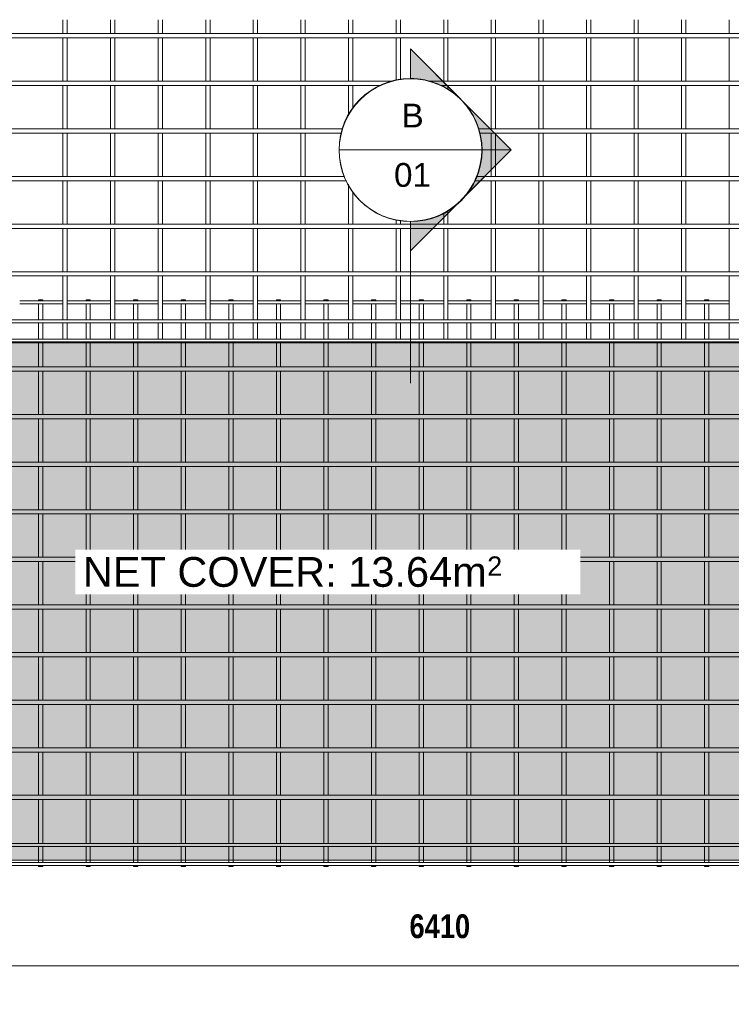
# Model space of a CAD drawing. Header units: millimetres. Extents: x -1162 to 8812, y -788 to 3349.
# Tile 2 of 4: x 898 to 3889, y -788 to 3349. Entities that reach past the tile are written whole.
import ezdxf

# ---------------------------------------------------------------- set-up
doc = ezdxf.new("R2010")
doc.units = ezdxf.units.MM
for name, color, linetype, lineweight in [('A-ANNO-DIMS', 211, 'Continuous', 9), ('A-ANNO-DIMS-50', 211, 'Continuous', 9), ('A-DETL-GENF', 92, 'Continuous', 18), ('A-DETL-THIN', 151, 'Continuous', 18), ('A-GENM', 13, 'Continuous', 18), ('G-ANNO-SYMB', 111, 'Continuous', 9), ('G-ANNO-TEXT', 231, 'Continuous', 9)]:
    doc.layers.add(name, color=color, linetype=linetype, lineweight=lineweight)
doc.styles.add('Arial', font='arial.ttf', dxfattribs={"height": 100})
doc.styles.add('Arial_1', font='arial.ttf', dxfattribs={"height": 125})
doc.styles.add('Arial_2', font='arial.ttf', dxfattribs={"height": 81.236361})
doc.styles.add('TechnicBold', font='techb___.ttf', dxfattribs={"height": 100})
doc.dimstyles.new('Technic_-_DiagonalSlash', dxfattribs={"dimscale": 304.8, "dimtxt": 134.269535, "dimasz": 0.410105, "dimexe": 0.393701, "dimexo": 0.82021, "dimgap": 0.287073, "dimtad": 1, "dimdec": 0, "dimzin": 0, "dimdsep": 46, "dimtxsty": 'TechnicBold', "dimblk1": 'OBLIQUE', "dimblk2": 'OBLIQUE', "dimsah": 1, "dimcen": 0.09, "dimdle": 0.393701, "dimazin": 0, "dimtfac": 1, "dimtdec": 4, "dimtix": 1, "dimtmove": 0, "dimatfit": 3, "dimfxl": 1, "dimtvp": 1, "dimtfill": 1, "dimtolj": 1, "dimtzin": 0, "dimarcsym": 2})

# ---------------------------------------------------------------- blocks, each defined once
blk = doc.blocks.new('United Steel SE92 Double Mesh - United Steel SE92 Double Mesh-293096-Level 1')
at = {"layer": 'A-GENM'}
for p, q in [((-3454, 0), (-3454, -3.9)), ((-3436, 0), (-3454, 0)), ((-3436, -3.9), (-3436, 0)), ((-3254, 0), (-3254, -4)), ((-3236, 0), (-3254, 0)), ((-3236, -4), (-3236, 0)), ((-3054, 0), (-3054, -4)), ((-3036, 0), (-3054, 0)), ((-3036, -4), (-3036, 0)), ((-2854, 0), (-2854, -4)), ((-2836, 0), (-2854, 0)), ((-2836, -4), (-2836, 0)), ((-2654, 0), (-2654, -4)), ((-2636, 0), (-2654, 0)), ((-2636, -4), (-2636, 0)), ((-2454, 0), (-2454, -4)), ((-2436, 0), (-2454, 0)), ((-2436, -4), (-2436, 0)), ((-2254, 0), (-2254, -4)), ((-2236, 0), (-2254, 0)), ((-2236, -4), (-2236, 0)), ((-2054, 0), (-2054, -4.1)), ((-2036, 0), (-2054, 0)), ((-2036, -4.1), (-2036, 0)), ((-1854, 0), (-1854, -4.1)), ((-1836, 0), (-1854, 0)), ((-1836, -4.1), (-1836, 0)), ((-1654, 0), (-1654, -4.1)), ((-1636, 0), (-1654, 0)), ((-1636, -4.1), (-1636, 0)), ((-1454, 0), (-1454, -4.1)), ((-1436, 0), (-1454, 0)), ((-1436, -4.1), (-1436, 0)), ((-1254, 0), (-1254, -3.9)), ((-1236, 0), (-1254, 0)), ((-1236, -3.9), (-1236, 0)), ((-1054, 0), (-1054, -3.9)), ((-1036, 0), (-1054, 0)), ((-1036, -3.9), (-1036, 0)), ((-854, 0), (-854, -3.9)), ((-836, 0), (-854, 0)), ((-836, -3.9), (-836, 0)), ((-654, 0), (-654, -3.9)), ((-636, 0), (-654, 0)), ((-636, -3.9), (-636, 0)), ((-3350.8, -3.9), (-3532.8, -3.9)), ((-3532.8, -16.1), (-3350.8, -16.1)), ((-3454, -16.1), (-3454, -83.9)), ((-3436, -83.9), (-3436, -16.1)), ((-3150.8, -3.9), (-3332.8, -3.9)), ((-3332.8, -16.1), (-3150.8, -16.1)), ((-3254, -16), (-3254, -84)), ((-3236, -84), (-3236, -16)), ((-2950.8, -3.9), (-3132.8, -3.9)), ((-3132.8, -16.1), (-2950.8, -16.1)), ((-3054, -16), (-3054, -84)), ((-3036, -84), (-3036, -16)), ((-2750.8, -3.9), (-2932.8, -3.9)), ((-2932.8, -16.1), (-2750.8, -16.1)), ((-2854, -16), (-2854, -84)), ((-2836, -84), (-2836, -16)), ((-2550.8, -3.9), (-2732.8, -3.9)), ((-2732.8, -16.1), (-2550.8, -16.1)), ((-2654, -16), (-2654, -84)), ((-2636, -84), (-2636, -16)), ((-2350.8, -3.9), (-2532.8, -3.9)), ((-2532.8, -16.1), (-2350.8, -16.1)), ((-2454, -16), (-2454, -84)), ((-2436, -84), (-2436, -16)), ((-2150.8, -3.9), (-2332.8, -3.9)), ((-2332.8, -16.1), (-2150.8, -16.1)), ((-2254, -16), (-2254, -84)), ((-2236, -84), (-2236, -16)), ((-1950.8, -3.9), (-2132.8, -3.9)), ((-2132.8, -16.1), (-1950.8, -16.1)), ((-2054, -15.9), (-2054, -84.1)), ((-2036, -84.1), (-2036, -15.9)), ((-1750.8, -3.9), (-1932.8, -3.9)), ((-1932.8, -16.1), (-1750.8, -16.1)), ((-1854, -15.9), (-1854, -84.1)), ((-1836, -84.1), (-1836, -15.9)), ((-1550.8, -3.9), (-1732.8, -3.9)), ((-1732.8, -16.1), (-1550.8, -16.1)), ((-1654, -15.9), (-1654, -84.1)), ((-1636, -84.1), (-1636, -15.9)), ((-1350.8, -3.9), (-1532.8, -3.9)), ((-1532.8, -16.1), (-1350.8, -16.1)), ((-1454, -15.9), (-1454, -84.1)), ((-1436, -84.1), (-1436, -15.9)), ((-1150.8, -3.9), (-1332.8, -3.9)), ((-1332.8, -16.1), (-1150.8, -16.1)), ((-1254, -16.1), (-1254, -83.9)), ((-1236, -83.9), (-1236, -16.1)), ((-950.8, -3.9), (-1132.8, -3.9)), ((-1132.8, -16.1), (-950.8, -16.1)), ((-1054, -16.1), (-1054, -83.9)), ((-1036, -83.9), (-1036, -16.1)), ((-750.8, -3.9), (-932.8, -3.9)), ((-932.8, -16.1), (-750.8, -16.1)), ((-854, -16.1), (-854, -83.9)), ((-836, -83.9), (-836, -16.1)), ((-550.8, -3.9), (-732.8, -3.9)), ((-732.8, -16.1), (-550.8, -16.1)), ((-654, -16.1), (-654, -83.9)), ((-636, -83.9), (-636, -16.1)), ((-3350.8, -83.9), (-3532.8, -83.9)), ((-3454, -96.1), (-3454, -164)), ((-3436, -164), (-3436, -96.1)), ((-3150.8, -83.9), (-3332.8, -83.9)), ((-3254, -96.1), (-3254, -164)), ((-3236, -164), (-3236, -96.1)), ((-2950.8, -83.9), (-3132.8, -83.9)), ((-3054, -96.1), (-3054, -164)), ((-3036, -164), (-3036, -96.1)), ((-2750.8, -83.9), (-2932.8, -83.9)), ((-2854, -96.1), (-2854, -164.1)), ((-2836, -164.1), (-2836, -96.1)), ((-2550.8, -83.9), (-2732.8, -83.9)), ((-2654, -96.1), (-2654, -164.1)), ((-2636, -164.1), (-2636, -96.1)), ((-2350.8, -83.9), (-2532.8, -83.9)), ((-2454, -96.1), (-2454, -164.1)), ((-2436, -164.1), (-2436, -96.1)), ((-2150.8, -83.9), (-2332.8, -83.9)), ((-2254, -96.1), (-2254, -164.1)), ((-2236, -164.1), (-2236, -96.1)), ((-1950.8, -83.9), (-2132.8, -83.9)), ((-2054, -96.1), (-2054, -164.1)), ((-2036, -164.1), (-2036, -96.1)), ((-1750.8, -83.9), (-1932.8, -83.9)), ((-1854, -96), (-1854, -164.2)), ((-1836, -164.2), (-1836, -96)), ((-1550.8, -83.9), (-1732.8, -83.9)), ((-1654, -96), (-1654, -164.2)), ((-1636, -164.2), (-1636, -96)), ((-1350.8, -83.9), (-1532.8, -83.9)), ((-1454, -96), (-1454, -164.2)), ((-1436, -164.2), (-1436, -96)), ((-1150.8, -83.9), (-1332.8, -83.9)), ((-1254, -96.2), (-1254, -164)), ((-1236, -164), (-1236, -96.2)), ((-950.8, -83.9), (-1132.8, -83.9)), ((-1054, -96.2), (-1054, -164)), ((-1036, -164), (-1036, -96.2)), ((-750.8, -83.9), (-932.8, -83.9)), ((-854, -96.2), (-854, -164)), ((-836, -164), (-836, -96.2)), ((-550.8, -83.9), (-732.8, -83.9)), ((-654, -96.2), (-654, -164)), ((-636, -164), (-636, -96.2)), ((-3454, -176.1), (-3454, -180.1)), ((-3454, -180.1), (-3454, -281.1)), ((-3436, -180.1), (-3436, -176.1)), ((-3436, -281.1), (-3436, -180.1)), ((-3254, -176.1), (-3254, -180.1)), ((-3254, -180.1), (-3254, -281.1)), ((-3236, -180.1), (-3236, -176.1)), ((-3236, -281.1), (-3236, -180.1)), ((-3054, -176.1), (-3054, -180.1)), ((-3054, -180.1), (-3054, -281.1)), ((-3036, -180.1), (-3036, -176.1)), ((-3036, -281.1), (-3036, -180.1)), ((-2854, -176.1), (-2854, -180.1)), ((-2854, -180.1), (-2854, -281.1)), ((-2836, -180.1), (-2836, -176.1)), ((-2836, -281.1), (-2836, -180.1)), ((-2654, -176.1), (-2654, -180.1)), ((-2654, -180.1), (-2654, -281.1)), ((-2636, -180.1), (-2636, -176.1)), ((-2636, -281.1), (-2636, -180.1)), ((-2454, -176.1), (-2454, -180.1)), ((-2454, -180.1), (-2454, -281)), ((-2436, -180.1), (-2436, -176.1)), ((-2436, -281), (-2436, -180.1)), ((-2254, -176.1), (-2254, -180.1)), ((-2254, -180.1), (-2254, -281)), ((-2236, -180.1), (-2236, -176.1)), ((-2236, -281), (-2236, -180.1)), ((-2054, -176.1), (-2054, -180.1)), ((-2054, -180.1), (-2054, -281)), ((-2036, -180.1), (-2036, -176.1)), ((-2036, -281), (-2036, -180.1)), ((-1854, -176), (-1854, -180.1)), ((-1854, -180.1), (-1854, -281)), ((-1836, -180.1), (-1836, -176)), ((-1836, -281), (-1836, -180.1)), ((-1654, -176), (-1654, -180.1)), ((-1654, -180.1), (-1654, -281)), ((-1636, -180.1), (-1636, -176)), ((-1636, -281), (-1636, -180.1)), ((-1454, -176), (-1454, -180.1)), ((-1454, -180.1), (-1454, -281)), ((-1436, -180.1), (-1436, -176)), ((-1436, -281), (-1436, -180.1)), ((-1254, -176.2), (-1254, -180.1)), ((-1254, -180.1), (-1254, -281)), ((-1236, -180.1), (-1236, -176.2)), ((-1236, -281), (-1236, -180.1)), ((-1054, -176.2), (-1054, -180.1)), ((-1054, -180.1), (-1054, -281)), ((-1036, -180.1), (-1036, -176.2)), ((-1036, -281), (-1036, -180.1)), ((-854, -176.2), (-854, -180.1)), ((-854, -180.1), (-854, -281)), ((-836, -180.1), (-836, -176.2)), ((-836, -281), (-836, -180.1)), ((-654, -176.2), (-654, -180.1)), ((-654, -180.1), (-654, -281)), ((-636, -180.1), (-636, -176.2)), ((-636, -281), (-636, -180.1)), ((1250, -281), (-4915.6, -281)), ((-4915.6, -299), (1250, -299)), ((-3454, -298.9), (-3454, -481.1)), ((-3436, -481.1), (-3436, -298.9)), ((-3254, -298.9), (-3254, -481.1)), ((-3236, -481.1), (-3236, -298.9)), ((-3054, -298.9), (-3054, -481.1)), ((-3036, -481.1), (-3036, -298.9)), ((-2854, -298.9), (-2854, -481.1)), ((-2836, -481.1), (-2836, -298.9)), ((-2654, -298.9), (-2654, -481.1)), ((-2636, -481.1), (-2636, -298.9)), ((-2454, -299), (-2454, -481)), ((-2436, -481), (-2436, -299)), ((-2254, -299), (-2254, -481)), ((-2236, -481), (-2236, -299)), ((-2054, -299), (-2054, -481)), ((-2036, -481), (-2036, -299)), ((-1854, -299), (-1854, -481)), ((-1836, -481), (-1836, -299)), ((-1654, -299), (-1654, -481)), ((-1636, -481), (-1636, -299)), ((-1454, -299), (-1454, -481)), ((-1436, -481), (-1436, -299)), ((-1254, -299), (-1254, -481)), ((-1236, -481), (-1236, -299)), ((-1054, -299), (-1054, -481)), ((-1036, -481), (-1036, -299)), ((-854, -299), (-854, -481)), ((-836, -481), (-836, -299)), ((-654, -299), (-654, -481)), ((-636, -481), (-636, -299)), ((1250, -481), (-4915.6, -481)), ((-4915.6, -499), (1250, -499)), ((-3454, -498.9), (-3454, -681.1)), ((-3436, -681.1), (-3436, -498.9)), ((-3254, -498.9), (-3254, -681.1)), ((-3236, -681.1), (-3236, -498.9)), ((-3054, -498.9), (-3054, -681.1)), ((-3036, -681.1), (-3036, -498.9)), ((-2854, -498.9), (-2854, -681.1)), ((-2836, -681.1), (-2836, -498.9)), ((-2654, -498.9), (-2654, -681.1)), ((-2636, -681.1), (-2636, -498.9)), ((-2454, -499), (-2454, -681)), ((-2436, -681), (-2436, -499)), ((-2254, -499), (-2254, -681)), ((-2236, -681), (-2236, -499)), ((-2054, -499), (-2054, -681)), ((-2036, -681), (-2036, -499)), ((-1854, -499), (-1854, -681)), ((-1836, -681), (-1836, -499)), ((-1654, -499), (-1654, -681)), ((-1636, -681), (-1636, -499)), ((-1454, -499), (-1454, -681)), ((-1436, -681), (-1436, -499)), ((-1254, -499), (-1254, -681)), ((-1236, -681), (-1236, -499)), ((-1054, -499), (-1054, -681)), ((-1036, -681), (-1036, -499)), ((-854, -499), (-854, -681)), ((-836, -681), (-836, -499)), ((-654, -499), (-654, -681)), ((-636, -681), (-636, -499)), ((1250, -681), (-4915.6, -681)), ((-4915.6, -699), (1250, -699)), ((-3454, -698.9), (-3454, -881.1)), ((-3436, -881.1), (-3436, -698.9)), ((-3254, -698.9), (-3254, -881.1)), ((-3236, -881.1), (-3236, -698.9)), ((-3054, -698.9), (-3054, -881.1)), ((-3036, -881.1), (-3036, -698.9)), ((-2854, -698.9), (-2854, -881.1)), ((-2836, -881.1), (-2836, -698.9)), ((-2654, -698.9), (-2654, -881.1)), ((-2636, -881.1), (-2636, -698.9)), ((-2454, -699), (-2454, -881)), ((-2436, -881), (-2436, -699)), ((-2254, -699), (-2254, -881)), ((-2236, -881), (-2236, -699)), ((-2054, -699), (-2054, -881)), ((-2036, -881), (-2036, -699)), ((-1854, -699), (-1854, -881)), ((-1836, -881), (-1836, -699)), ((-1654, -699), (-1654, -881)), ((-1636, -881), (-1636, -699)), ((-1454, -699), (-1454, -881)), ((-1436, -881), (-1436, -699)), ((-1254, -699), (-1254, -881)), ((-1236, -881), (-1236, -699)), ((-1054, -699), (-1054, -881)), ((-1036, -881), (-1036, -699)), ((-854, -699), (-854, -881)), ((-836, -881), (-836, -699)), ((-654, -699), (-654, -881)), ((-636, -881), (-636, -699)), ((1250, -881), (-4915.6, -881)), ((-4915.6, -899), (1250, -899)), ((-3454, -898.9), (-3454, -1081.1)), ((-3436, -1081.1), (-3436, -898.9)), ((-3254, -898.9), (-3254, -1081.1)), ((-3236, -1081.1), (-3236, -898.9)), ((-3054, -898.9), (-3054, -1081.1)), ((-3036, -1081.1), (-3036, -898.9)), ((-2854, -898.9), (-2854, -1081.1)), ((-2836, -1081.1), (-2836, -898.9)), ((-2654, -898.9), (-2654, -1081.1)), ((-2636, -1081.1), (-2636, -898.9)), ((-2454, -899), (-2454, -1081)), ((-2436, -1081), (-2436, -899)), ((-2254, -899), (-2254, -1081)), ((-2236, -1081), (-2236, -899)), ((-2054, -899), (-2054, -1081)), ((-2036, -1081), (-2036, -899)), ((-1854, -899), (-1854, -1081)), ((-1836, -1081), (-1836, -899)), ((-1654, -899), (-1654, -1081)), ((-1636, -1081), (-1636, -899)), ((-1454, -899), (-1454, -1081)), ((-1436, -1081), (-1436, -899)), ((-1254, -899), (-1254, -1081)), ((-1236, -1081), (-1236, -899)), ((-1054, -899), (-1054, -1081)), ((-1036, -1081), (-1036, -899)), ((-854, -899), (-854, -1081)), ((-836, -1081), (-836, -899)), ((-654, -899), (-654, -1081)), ((-636, -1081), (-636, -899)), ((1250, -1081), (-4915.6, -1081)), ((-4915.6, -1099), (1250, -1099)), ((-3454, -1098.9), (-3454, -1281.1)), ((-3436, -1281.1), (-3436, -1098.9)), ((-3254, -1098.9), (-3254, -1281.1)), ((-3236, -1281.1), (-3236, -1098.9)), ((-3054, -1098.9), (-3054, -1281.1)), ((-3036, -1281.1), (-3036, -1098.9)), ((-2854, -1098.9), (-2854, -1281.1)), ((-2836, -1281.1), (-2836, -1098.9)), ((-2654, -1098.9), (-2654, -1281.1)), ((-2636, -1281.1), (-2636, -1098.9)), ((-2454, -1099), (-2454, -1281)), ((-2436, -1281), (-2436, -1099)), ((-2254, -1099), (-2254, -1281)), ((-2236, -1281), (-2236, -1099)), ((-2054, -1099), (-2054, -1281)), ((-2036, -1281), (-2036, -1099)), ((-1854, -1099), (-1854, -1281)), ((-1836, -1281), (-1836, -1099)), ((-1654, -1099), (-1654, -1281)), ((-1636, -1281), (-1636, -1099)), ((-1454, -1099), (-1454, -1281)), ((-1436, -1281), (-1436, -1099)), ((-1254, -1099), (-1254, -1281)), ((-1236, -1281), (-1236, -1099)), ((-1054, -1099), (-1054, -1281)), ((-1036, -1281), (-1036, -1099)), ((-854, -1099), (-854, -1281)), ((-836, -1281), (-836, -1099)), ((-654, -1099), (-654, -1281)), ((-636, -1281), (-636, -1099)), ((1250, -1281), (-4915.6, -1281)), ((-4915.6, -1299), (1250, -1299)), ((-3454, -1298.9), (-3454, -1481.1)), ((-3436, -1481.1), (-3436, -1298.9)), ((-3254, -1298.9), (-3254, -1481.1)), ((-3236, -1481.1), (-3236, -1298.9)), ((-3054, -1298.9), (-3054, -1481.1)), ((-3036, -1481.1), (-3036, -1298.9)), ((-2854, -1298.9), (-2854, -1481.1)), ((-2836, -1481.1), (-2836, -1298.9)), ((-2654, -1298.9), (-2654, -1481.1)), ((-2636, -1481.1), (-2636, -1298.9)), ((-2454, -1299), (-2454, -1481)), ((-2436, -1481), (-2436, -1299)), ((-2254, -1299), (-2254, -1481)), ((-2236, -1481), (-2236, -1299)), ((-2054, -1299), (-2054, -1481)), ((-2036, -1481), (-2036, -1299)), ((-1854, -1299), (-1854, -1481)), ((-1836, -1481), (-1836, -1299)), ((-1654, -1299), (-1654, -1481)), ((-1636, -1481), (-1636, -1299)), ((-1454, -1299), (-1454, -1481)), ((-1436, -1481), (-1436, -1299)), ((-1254, -1299), (-1254, -1481)), ((-1236, -1481), (-1236, -1299)), ((-1054, -1299), (-1054, -1481)), ((-1036, -1481), (-1036, -1299)), ((-854, -1299), (-854, -1481)), ((-836, -1481), (-836, -1299)), ((-654, -1299), (-654, -1481)), ((-636, -1481), (-636, -1299)), ((1250, -1481), (-4915.6, -1481)), ((-4915.6, -1499), (1250, -1499)), ((-3454, -1498.9), (-3454, -1681.1)), ((-3436, -1681.1), (-3436, -1498.9)), ((-3254, -1498.9), (-3254, -1681.1)), ((-3236, -1681.1), (-3236, -1498.9)), ((-3054, -1498.9), (-3054, -1681.1)), ((-3036, -1681.1), (-3036, -1498.9)), ((-2854, -1498.9), (-2854, -1681.1)), ((-2836, -1681.1), (-2836, -1498.9)), ((-2654, -1498.9), (-2654, -1681.1)), ((-2636, -1681.1), (-2636, -1498.9)), ((-2454, -1499), (-2454, -1681)), ((-2436, -1681), (-2436, -1499)), ((-2254, -1499), (-2254, -1681)), ((-2236, -1681), (-2236, -1499)), ((-2054, -1499), (-2054, -1681)), ((-2036, -1681), (-2036, -1499)), ((-1854, -1499), (-1854, -1681)), ((-1836, -1681), (-1836, -1499)), ((-1654, -1499), (-1654, -1681)), ((-1636, -1681), (-1636, -1499)), ((-1454, -1499), (-1454, -1681)), ((-1436, -1681), (-1436, -1499)), ((-1254, -1499), (-1254, -1681)), ((-1236, -1681), (-1236, -1499)), ((-1054, -1499), (-1054, -1681)), ((-1036, -1681), (-1036, -1499)), ((-854, -1499), (-854, -1681)), ((-836, -1681), (-836, -1499)), ((-654, -1499), (-654, -1681)), ((-636, -1681), (-636, -1499)), ((1250, -1681), (-4915.6, -1681)), ((-4915.6, -1699), (1250, -1699)), ((-3454, -1698.9), (-3454, -1881.1)), ((-3436, -1881.1), (-3436, -1698.9)), ((-3254, -1698.9), (-3254, -1881.1)), ((-3236, -1881.1), (-3236, -1698.9)), ((-3054, -1698.9), (-3054, -1881.1)), ((-3036, -1881.1), (-3036, -1698.9)), ((-2854, -1698.9), (-2854, -1881.1)), ((-2836, -1881.1), (-2836, -1698.9)), ((-2654, -1698.9), (-2654, -1881.1)), ((-2636, -1881.1), (-2636, -1698.9)), ((-2454, -1699), (-2454, -1881)), ((-2436, -1881), (-2436, -1699)), ((-2254, -1699), (-2254, -1881)), ((-2236, -1881), (-2236, -1699)), ((-2054, -1699), (-2054, -1881)), ((-2036, -1881), (-2036, -1699)), ((-1854, -1699), (-1854, -1881)), ((-1836, -1881), (-1836, -1699)), ((-1654, -1699), (-1654, -1881)), ((-1636, -1881), (-1636, -1699)), ((-1454, -1699), (-1454, -1881)), ((-1436, -1881), (-1436, -1699)), ((-1254, -1699), (-1254, -1881)), ((-1236, -1881), (-1236, -1699)), ((-1054, -1699), (-1054, -1881)), ((-1036, -1881), (-1036, -1699)), ((-854, -1699), (-854, -1881)), ((-836, -1881), (-836, -1699)), ((-654, -1699), (-654, -1881)), ((-636, -1881), (-636, -1699)), ((1250, -1881), (-4915.6, -1881)), ((-4915.6, -1899), (1250, -1899)), ((-3454, -1898.9), (-3454, -2081.1)), ((-3436, -2081.1), (-3436, -1898.9)), ((-3254, -1898.9), (-3254, -2081.1)), ((-3236, -2081.1), (-3236, -1898.9)), ((-3054, -1898.9), (-3054, -2081.1)), ((-3036, -2081.1), (-3036, -1898.9)), ((-2854, -1898.9), (-2854, -2081.1)), ((-2836, -2081.1), (-2836, -1898.9)), ((-2654, -1898.9), (-2654, -2081.1)), ((-2636, -2081.1), (-2636, -1898.9)), ((-2454, -1899), (-2454, -2081)), ((-2436, -2081), (-2436, -1899)), ((-2254, -1899), (-2254, -2081)), ((-2236, -2081), (-2236, -1899)), ((-2054, -1899), (-2054, -2081)), ((-2036, -2081), (-2036, -1899)), ((-1854, -1899), (-1854, -2081)), ((-1836, -2081), (-1836, -1899)), ((-1654, -1899), (-1654, -2081)), ((-1636, -2081), (-1636, -1899)), ((-1454, -1899), (-1454, -2081)), ((-1436, -2081), (-1436, -1899)), ((-1254, -1899), (-1254, -2081)), ((-1236, -2081), (-1236, -1899)), ((-1054, -1899), (-1054, -2081)), ((-1036, -2081), (-1036, -1899)), ((-854, -1899), (-854, -2081)), ((-836, -2081), (-836, -1899)), ((-654, -1899), (-654, -2081)), ((-636, -2081), (-636, -1899)), ((1250, -2081), (-4915.6, -2081)), ((-4915.6, -2099), (1250, -2099)), ((-3454, -2098.9), (-3454, -2283.9)), ((-3436, -2283.9), (-3436, -2098.9)), ((-3254, -2098.9), (-3254, -2284)), ((-3236, -2284), (-3236, -2098.9)), ((-3054, -2098.9), (-3054, -2284)), ((-3036, -2284), (-3036, -2098.9)), ((-2854, -2098.9), (-2854, -2284)), ((-2836, -2284), (-2836, -2098.9)), ((-2654, -2098.9), (-2654, -2284)), ((-2636, -2284), (-2636, -2098.9)), ((-2454, -2099), (-2454, -2284)), ((-2436, -2284), (-2436, -2099)), ((-2254, -2099), (-2254, -2284)), ((-2236, -2284), (-2236, -2099)), ((-2054, -2099), (-2054, -2284.1)), ((-2036, -2284.1), (-2036, -2099)), ((-1854, -2099), (-1854, -2284.1)), ((-1836, -2284.1), (-1836, -2099)), ((-1654, -2099), (-1654, -2284.1)), ((-1636, -2284.1), (-1636, -2099)), ((-1454, -2099), (-1454, -2284.1)), ((-1436, -2284.1), (-1436, -2099)), ((-1254, -2099), (-1254, -2283.9)), ((-1236, -2283.9), (-1236, -2099)), ((-1054, -2099), (-1054, -2283.9)), ((-1036, -2283.9), (-1036, -2099)), ((-854, -2099), (-854, -2283.9)), ((-836, -2283.9), (-836, -2099)), ((-654, -2099), (-654, -2283.9)), ((-636, -2283.9), (-636, -2099)), ((1250, -2283.9), (-4915.6, -2283.9)), ((-4915.6, -2296.1), (1250, -2296.1)), ((-3454, -2296.1), (-3454, -2353.7)), ((-3436, -2353.7), (-3436, -2296.1)), ((-3254, -2296), (-3254, -2353.7)), ((-3236, -2353.7), (-3236, -2296)), ((-3054, -2296), (-3054, -2353.7)), ((-3036, -2353.7), (-3036, -2296)), ((-2854, -2296), (-2854, -2353.7)), ((-2836, -2353.7), (-2836, -2296)), ((-2654, -2296), (-2654, -2353.7)), ((-2636, -2353.7), (-2636, -2296)), ((-2454, -2296), (-2454, -2353.7)), ((-2436, -2353.7), (-2436, -2296)), ((-2254, -2296), (-2254, -2353.7)), ((-2236, -2353.7), (-2236, -2296)), ((-2054, -2295.9), (-2054, -2353.7)), ((-2036, -2353.7), (-2036, -2295.9)), ((-1854, -2295.9), (-1854, -2353.7)), ((-1836, -2353.7), (-1836, -2295.9)), ((-1654, -2295.9), (-1654, -2353.7)), ((-1636, -2353.7), (-1636, -2295.9)), ((-1454, -2295.9), (-1454, -2353.7)), ((-1436, -2353.7), (-1436, -2295.9)), ((-1254, -2296.1), (-1254, -2353.7)), ((-1236, -2353.7), (-1236, -2296.1)), ((-1054, -2296.1), (-1054, -2353.7)), ((-1036, -2353.7), (-1036, -2296.1)), ((-854, -2296.1), (-854, -2353.7)), ((-836, -2353.7), (-836, -2296.1)), ((-654, -2296.1), (-654, -2353.7)), ((-636, -2353.7), (-636, -2296.1)), ((-3454, -2353.7), (-3454, -2363.9)), ((-3436, -2363.9), (-3436, -2353.7)), ((-3254, -2353.7), (-3254, -2364)), ((-3236, -2364), (-3236, -2353.7)), ((-3054, -2353.7), (-3054, -2364)), ((-3036, -2364), (-3036, -2353.7)), ((-2854, -2353.7), (-2854, -2364)), ((-2836, -2364), (-2836, -2353.7)), ((-2654, -2353.7), (-2654, -2364)), ((-2636, -2364), (-2636, -2353.7)), ((-2454, -2353.7), (-2454, -2364)), ((-2436, -2364), (-2436, -2353.7)), ((-2254, -2353.7), (-2254, -2364)), ((-2236, -2364), (-2236, -2353.7)), ((-2054, -2353.7), (-2054, -2364.1)), ((-2036, -2364.1), (-2036, -2353.7)), ((-1854, -2353.7), (-1854, -2364.1)), ((-1836, -2364.1), (-1836, -2353.7)), ((-1654, -2353.7), (-1654, -2364.1)), ((-1636, -2364.1), (-1636, -2353.7)), ((-1454, -2353.7), (-1454, -2364.1)), ((-1436, -2364.1), (-1436, -2353.7)), ((-1254, -2353.7), (-1254, -2363.9)), ((-1236, -2363.9), (-1236, -2353.7)), ((-1054, -2353.7), (-1054, -2363.9)), ((-1036, -2363.9), (-1036, -2353.7)), ((-854, -2353.7), (-854, -2363.9)), ((-836, -2363.9), (-836, -2353.7)), ((-654, -2353.7), (-654, -2363.9)), ((-636, -2363.9), (-636, -2353.7)), ((1460, -2363.9), (-4950, -2363.9)), ((-4950, -2376.1), (1460, -2376.1)), ((-3454, -2376.1), (-3454, -2380)), ((-3454, -2380), (-3436, -2380)), ((-3436, -2380), (-3436, -2376.1)), ((-3254, -2376), (-3254, -2380)), ((-3254, -2380), (-3236, -2380)), ((-3236, -2380), (-3236, -2376)), ((-3054, -2376), (-3054, -2380)), ((-3054, -2380), (-3036, -2380)), ((-3036, -2380), (-3036, -2376)), ((-2854, -2376), (-2854, -2380)), ((-2854, -2380), (-2836, -2380)), ((-2836, -2380), (-2836, -2376)), ((-2654, -2376), (-2654, -2380)), ((-2654, -2380), (-2636, -2380)), ((-2636, -2380), (-2636, -2376)), ((-2454, -2376), (-2454, -2380)), ((-2454, -2380), (-2436, -2380)), ((-2436, -2380), (-2436, -2376)), ((-2254, -2376), (-2254, -2380)), ((-2254, -2380), (-2236, -2380)), ((-2236, -2380), (-2236, -2376)), ((-2054, -2375.9), (-2054, -2380)), ((-2054, -2380), (-2036, -2380)), ((-2036, -2380), (-2036, -2375.9)), ((-1854, -2375.9), (-1854, -2380)), ((-1854, -2380), (-1836, -2380)), ((-1836, -2380), (-1836, -2375.9)), ((-1654, -2375.9), (-1654, -2380)), ((-1654, -2380), (-1636, -2380)), ((-1636, -2380), (-1636, -2375.9)), ((-1454, -2375.9), (-1454, -2380)), ((-1454, -2380), (-1436, -2380)), ((-1436, -2380), (-1436, -2375.9)), ((-1254, -2376.1), (-1254, -2380)), ((-1254, -2380), (-1236, -2380)), ((-1236, -2380), (-1236, -2376.1)), ((-1054, -2376.1), (-1054, -2380)), ((-1054, -2380), (-1036, -2380)), ((-1036, -2380), (-1036, -2376.1)), ((-854, -2376.1), (-854, -2380)), ((-854, -2380), (-836, -2380)), ((-836, -2380), (-836, -2376.1)), ((-654, -2376.1), (-654, -2380)), ((-654, -2380), (-636, -2380)), ((-636, -2380), (-636, -2376.1))]:
    blk.add_line(p, q, dxfattribs=at)
blk = doc.blocks.new('United Steel SE92 Double Mesh - United Steel SE92 Double Mesh-V1-Level 1')
at = {"layer": 'A-GENM'}
for p, q in [((-3454, -1022.4), (-3454, -1081.1)), ((-3436, -1081.1), (-3436, -1022.4)), ((-3254, -1022.4), (-3254, -1081.1)), ((-3236, -1081.1), (-3236, -1022.4)), ((-3054, -1022.4), (-3054, -1081.1)), ((-3036, -1081.1), (-3036, -1022.4)), ((-2854, -1022.4), (-2854, -1081.1)), ((-2836, -1081.1), (-2836, -1022.4)), ((-2654, -1022.4), (-2654, -1081.1)), ((-2636, -1081.1), (-2636, -1022.4)), ((-2454, -1022.4), (-2454, -1081)), ((-2436, -1081), (-2436, -1022.4)), ((-2254, -1022.4), (-2254, -1081)), ((-2236, -1081), (-2236, -1022.4)), ((-2054, -1022.4), (-2054, -1081)), ((-2036, -1081), (-2036, -1022.4)), ((-1854, -1022.4), (-1854, -1081)), ((-1836, -1081), (-1836, -1022.4)), ((-1654, -1022.4), (-1654, -1081)), ((-1636, -1081), (-1636, -1022.4)), ((-1454, -1022.4), (-1454, -1081)), ((-1436, -1081), (-1436, -1022.4)), ((-1254, -1022.4), (-1254, -1081)), ((-1236, -1081), (-1236, -1022.4)), ((-1054, -1022.4), (-1054, -1081)), ((-1036, -1081), (-1036, -1022.4)), ((-854, -1022.4), (-854, -1081)), ((-836, -1081), (-836, -1022.4)), ((-654, -1022.4), (-654, -1081)), ((1460, -1081), (-4950, -1081)), ((-4950, -1099), (1460, -1099)), ((-3454, -1098.9), (-3454, -1281.1)), ((-3436, -1281.1), (-3436, -1098.9)), ((-3254, -1098.9), (-3254, -1281.1)), ((-3236, -1281.1), (-3236, -1098.9)), ((-3054, -1098.9), (-3054, -1281.1)), ((-3036, -1281.1), (-3036, -1098.9)), ((-2854, -1098.9), (-2854, -1281.1)), ((-2836, -1281.1), (-2836, -1098.9)), ((-2654, -1098.9), (-2654, -1281.1)), ((-2636, -1281.1), (-2636, -1098.9)), ((-2454, -1099), (-2454, -1281)), ((-2436, -1281), (-2436, -1099)), ((-2254, -1099), (-2254, -1281)), ((-2236, -1281), (-2236, -1099)), ((-2054, -1099), (-2054, -1277.4)), ((-2036, -1275), (-2036, -1099)), ((-1854, -1099), (-1854, -1281)), ((-1836, -1281), (-1836, -1099)), ((-1654, -1099), (-1654, -1281)), ((-1636, -1281), (-1636, -1099)), ((-1454, -1099), (-1454, -1281)), ((-1436, -1281), (-1436, -1099)), ((-1254, -1099), (-1254, -1281)), ((-1236, -1281), (-1236, -1099)), ((-1054, -1099), (-1054, -1281)), ((-1036, -1281), (-1036, -1099)), ((-854, -1099), (-854, -1281)), ((-836, -1281), (-836, -1099)), ((-654, -1099), (-654, -1281)), ((-2065.9, -1281), (-4950, -1281)), ((1460, -1281), (-1919.5, -1281)), ((-4950, -1299), (-2117.6, -1299)), ((-3454, -1298.9), (-3454, -1481.1)), ((-3436, -1481.1), (-3436, -1298.9)), ((-3254, -1298.9), (-3254, -1481.1)), ((-3236, -1481.1), (-3236, -1298.9)), ((-3054, -1298.9), (-3054, -1481.1)), ((-3036, -1481.1), (-3036, -1298.9)), ((-2854, -1298.9), (-2854, -1481.1)), ((-2836, -1481.1), (-2836, -1298.9)), ((-2654, -1298.9), (-2654, -1481.1)), ((-2636, -1481.1), (-2636, -1298.9)), ((-2454, -1299), (-2454, -1481)), ((-2436, -1481), (-2436, -1299)), ((-2254, -1299), (-2254, -1426.3)), ((-2236, -1396.6), (-2236, -1299)), ((-1867.8, -1299), (1460, -1299)), ((-1854, -1299), (-1854, -1306.4)), ((-1836, -1316), (-1836, -1299)), ((-1654, -1299), (-1654, -1481)), ((-1636, -1481), (-1636, -1299)), ((-1454, -1299), (-1454, -1481)), ((-1436, -1481), (-1436, -1299)), ((-1254, -1299), (-1254, -1481)), ((-1236, -1481), (-1236, -1299)), ((-1054, -1299), (-1054, -1481)), ((-1036, -1481), (-1036, -1299)), ((-854, -1299), (-854, -1481)), ((-836, -1481), (-836, -1299)), ((-654, -1299), (-654, -1481)), ((-2277.4, -1481), (-4950, -1481)), ((1460, -1481), (-1707.9, -1481)), ((-4950, -1499), (-2282.9, -1499)), ((-3454, -1498.9), (-3454, -1681.1)), ((-3436, -1681.1), (-3436, -1498.9)), ((-3254, -1498.9), (-3254, -1681.1)), ((-3236, -1681.1), (-3236, -1498.9)), ((-3054, -1498.9), (-3054, -1681.1)), ((-3036, -1681.1), (-3036, -1498.9)), ((-2854, -1498.9), (-2854, -1681.1)), ((-2836, -1681.1), (-2836, -1498.9)), ((-2654, -1498.9), (-2654, -1681.1)), ((-2636, -1681.1), (-2636, -1498.9)), ((-2454, -1499), (-2454, -1681)), ((-2436, -1681), (-2436, -1499)), ((-1702.5, -1499), (1460, -1499)), ((-1654, -1499), (-1654, -1681)), ((-1636, -1681), (-1636, -1499)), ((-1454, -1499), (-1454, -1681)), ((-1436, -1681), (-1436, -1499)), ((-1254, -1499), (-1254, -1681)), ((-1236, -1681), (-1236, -1499)), ((-1054, -1499), (-1054, -1681)), ((-1036, -1681), (-1036, -1499)), ((-854, -1499), (-854, -1681)), ((-836, -1681), (-836, -1499)), ((-654, -1499), (-654, -1681)), ((-2271.2, -1681), (-4950, -1681)), ((1460, -1681), (-1714.1, -1681)), ((-4950, -1699), (-2262.7, -1699)), ((-3454, -1698.9), (-3454, -1881.1)), ((-3436, -1881.1), (-3436, -1698.9)), ((-3254, -1698.9), (-3254, -1881.1)), ((-3236, -1881.1), (-3236, -1698.9)), ((-3054, -1698.9), (-3054, -1881.1)), ((-3036, -1881.1), (-3036, -1698.9)), ((-2854, -1698.9), (-2854, -1881.1)), ((-2836, -1881.1), (-2836, -1698.9)), ((-2654, -1698.9), (-2654, -1881.1)), ((-2636, -1881.1), (-2636, -1698.9)), ((-2454, -1699), (-2454, -1881)), ((-2436, -1881), (-2436, -1699)), ((-2254, -1715.2), (-2254, -1881)), ((-1722.7, -1699), (1460, -1699)), ((-1654, -1699), (-1654, -1881)), ((-1636, -1881), (-1636, -1699)), ((-1454, -1699), (-1454, -1881)), ((-1436, -1881), (-1436, -1699)), ((-1254, -1699), (-1254, -1881)), ((-1236, -1881), (-1236, -1699)), ((-1054, -1699), (-1054, -1881)), ((-1036, -1881), (-1036, -1699)), ((-854, -1699), (-854, -1881)), ((-836, -1881), (-836, -1699)), ((-654, -1699), (-654, -1881)), ((-2236, -1881), (-2236, -1744.9)), ((-1854, -1835.2), (-1854, -1881)), ((-1836, -1881), (-1836, -1825.6)), ((1460, -1881), (-4950, -1881)), ((-4950, -1899), (1460, -1899)), ((-3454, -1898.9), (-3454, -2081.1)), ((-3436, -2081.1), (-3436, -1898.9)), ((-3254, -1898.9), (-3254, -2081.1)), ((-3236, -2081.1), (-3236, -1898.9)), ((-3054, -1898.9), (-3054, -2081.1)), ((-3036, -2081.1), (-3036, -1898.9)), ((-2854, -1898.9), (-2854, -2081.1)), ((-2836, -2081.1), (-2836, -1898.9)), ((-2654, -1898.9), (-2654, -2081.1)), ((-2636, -2081.1), (-2636, -1898.9)), ((-2454, -1899), (-2454, -2081)), ((-2436, -2081), (-2436, -1899)), ((-2254, -1899), (-2254, -2081)), ((-2236, -2081), (-2236, -1899)), ((-2054, -1864.2), (-2054, -1881)), ((-2054, -1899), (-2054, -2081)), ((-2036, -1881), (-2036, -1866.5)), ((-2036, -2081), (-2036, -1899)), ((-1854, -1899), (-1854, -2081)), ((-1836, -2081), (-1836, -1899)), ((-1654, -1899), (-1654, -2081)), ((-1636, -2081), (-1636, -1899)), ((-1454, -1899), (-1454, -2081)), ((-1436, -2081), (-1436, -1899)), ((-1254, -1899), (-1254, -2081)), ((-1236, -2081), (-1236, -1899)), ((-1054, -1899), (-1054, -2081)), ((-1036, -2081), (-1036, -1899)), ((-854, -1899), (-854, -2081)), ((-836, -2081), (-836, -1899)), ((-654, -1899), (-654, -2081)), ((1460, -2081), (-4950, -2081)), ((-4950, -2099), (1460, -2099)), ((-3454, -2098.9), (-3454, -2283.9)), ((-3436, -2283.9), (-3436, -2098.9)), ((-3254, -2098.9), (-3254, -2284)), ((-3236, -2284), (-3236, -2098.9)), ((-3054, -2098.9), (-3054, -2284)), ((-3036, -2284), (-3036, -2098.9)), ((-2854, -2098.9), (-2854, -2284)), ((-2836, -2284), (-2836, -2098.9)), ((-2654, -2098.9), (-2654, -2284)), ((-2636, -2284), (-2636, -2098.9)), ((-2454, -2099), (-2454, -2284)), ((-2436, -2284), (-2436, -2099)), ((-2254, -2099), (-2254, -2284)), ((-2236, -2284), (-2236, -2099)), ((-2054, -2099), (-2054, -2284.1)), ((-2036, -2284.1), (-2036, -2099)), ((-1854, -2099), (-1854, -2284.1)), ((-1836, -2284.1), (-1836, -2099)), ((-1654, -2099), (-1654, -2284.1)), ((-1636, -2284.1), (-1636, -2099)), ((-1454, -2099), (-1454, -2284.1)), ((-1436, -2284.1), (-1436, -2099)), ((-1254, -2099), (-1254, -2283.9)), ((-1236, -2283.9), (-1236, -2099)), ((-1054, -2099), (-1054, -2283.9)), ((-1036, -2283.9), (-1036, -2099)), ((-854, -2099), (-854, -2283.9)), ((-836, -2283.9), (-836, -2099)), ((-654, -2099), (-654, -2283.9)), ((1460, -2283.9), (-4950, -2283.9)), ((-4950, -2296.1), (1460, -2296.1)), ((-3454, -2296.1), (-3454, -2363.9)), ((-3436, -2363.9), (-3436, -2296.1)), ((-3254, -2296), (-3254, -2364)), ((-3236, -2364), (-3236, -2296)), ((-3054, -2296), (-3054, -2364)), ((-3036, -2364), (-3036, -2296)), ((-2854, -2296), (-2854, -2364)), ((-2836, -2364), (-2836, -2296)), ((-2654, -2296), (-2654, -2364)), ((-2636, -2364), (-2636, -2296)), ((-2454, -2296), (-2454, -2364)), ((-2436, -2364), (-2436, -2296)), ((-2254, -2296), (-2254, -2364)), ((-2236, -2364), (-2236, -2296)), ((-2054, -2295.9), (-2054, -2364.1)), ((-2036, -2364.1), (-2036, -2295.9)), ((-1854, -2295.9), (-1854, -2364.1)), ((-1836, -2364.1), (-1836, -2295.9)), ((-1654, -2295.9), (-1654, -2364.1)), ((-1636, -2364.1), (-1636, -2295.9)), ((-1454, -2295.9), (-1454, -2364.1)), ((-1436, -2364.1), (-1436, -2295.9)), ((-1254, -2296.1), (-1254, -2363.9)), ((-1236, -2363.9), (-1236, -2296.1)), ((-1054, -2296.1), (-1054, -2363.9)), ((-1036, -2363.9), (-1036, -2296.1)), ((-854, -2296.1), (-854, -2363.9)), ((-836, -2363.9), (-836, -2296.1)), ((-654, -2296.1), (-654, -2363.9)), ((1460, -2363.9), (-4950, -2363.9)), ((-4950, -2376.1), (1460, -2376.1)), ((-3454, -2376.1), (-3454, -2380)), ((-3454, -2380), (-3436, -2380)), ((-3436, -2380), (-3436, -2376.1)), ((-3254, -2376), (-3254, -2380)), ((-3254, -2380), (-3236, -2380)), ((-3236, -2380), (-3236, -2376)), ((-3054, -2376), (-3054, -2380)), ((-3054, -2380), (-3036, -2380)), ((-3036, -2380), (-3036, -2376)), ((-2854, -2376), (-2854, -2380)), ((-2854, -2380), (-2836, -2380)), ((-2836, -2380), (-2836, -2376)), ((-2654, -2376), (-2654, -2380)), ((-2654, -2380), (-2636, -2380)), ((-2636, -2380), (-2636, -2376)), ((-2454, -2376), (-2454, -2380)), ((-2454, -2380), (-2436, -2380)), ((-2436, -2380), (-2436, -2376)), ((-2254, -2376), (-2254, -2380)), ((-2254, -2380), (-2236, -2380)), ((-2236, -2380), (-2236, -2376)), ((-2054, -2375.9), (-2054, -2380)), ((-2054, -2380), (-2036, -2380)), ((-2036, -2380), (-2036, -2375.9)), ((-1854, -2375.9), (-1854, -2380)), ((-1854, -2380), (-1836, -2380)), ((-1836, -2380), (-1836, -2375.9)), ((-1654, -2375.9), (-1654, -2380)), ((-1654, -2380), (-1636, -2380)), ((-1636, -2380), (-1636, -2375.9)), ((-1454, -2375.9), (-1454, -2380)), ((-1454, -2380), (-1436, -2380)), ((-1436, -2380), (-1436, -2375.9)), ((-1254, -2376.1), (-1254, -2380)), ((-1254, -2380), (-1236, -2380)), ((-1236, -2380), (-1236, -2376.1)), ((-1054, -2376.1), (-1054, -2380)), ((-1054, -2380), (-1036, -2380)), ((-1036, -2380), (-1036, -2376.1)), ((-854, -2376.1), (-854, -2380)), ((-854, -2380), (-836, -2380)), ((-836, -2380), (-836, -2376.1)), ((-654, -2376.1), (-654, -2380)), ((-654, -2380), (-636, -2380))]:
    blk.add_line(p, q, dxfattribs=at)
blk = doc.blocks.new('Section - M_Section Head - Filled-1049-Level 1')
at = {"layer": 'G-ANNO-SYMB'}
h = blk.add_hatch(color=256, dxfattribs=at)
edge = h.paths.add_edge_path()
edge.add_line((-6, 8.485), (-6, 6))
edge.add_arc((-6, 0), 6, 90, 135)
edge.add_line((-10.243, 4.243), (-6, 8.485))
h = blk.add_hatch(color=256, dxfattribs=at)
edge = h.paths.add_edge_path()
edge.add_line((-6, 8.485), (-1.757, 4.243))
edge.add_arc((-6, 0), 6, 45, 90)
edge.add_line((-6, 6), (-6, 8.485))
h = blk.add_hatch(color=256, dxfattribs=at)
edge = h.paths.add_edge_path()
edge.add_line((-14.485, 0), (-10.243, 4.243))
edge.add_arc((-6, 0), 6, 135, 180)
edge.add_line((-12, 0), (-14.485, 0))
h = blk.add_hatch(color=256, dxfattribs=at)
edge = h.paths.add_edge_path()
edge.add_line((2.485, 0), (0, 0))
edge.add_arc((-6, 0), 6, 360, 405)
edge.add_line((-1.757, 4.243), (2.485, 0))
for p, q in [((-6, 8.485), (-14.485, 0)), ((-6, 8.485), (-10.243, 4.243)), ((-6, 8.485), (2.485, 0)), ((-6, 6), (-6, 8.485)), ((-6, 8.485), (-6, 6)), ((-1.757, 4.243), (-6, 8.485)), ((-10.243, 4.243), (-14.485, 0)), ((2.485, 0), (-1.757, 4.243)), ((-14.485, 0), (-12, 0)), ((0, 0), (2.485, 0)), ((-12, 0), (-14.485, 0)), ((0, 0), (2.485, 0))]:
    blk.add_line(p, q, dxfattribs=at)
for start, end in [(360, 180), (90, 135), (45, 90), (135, 180), (360, 45), (180, 360)]:
    blk.add_arc((-6, 0), 6, start, end, dxfattribs=at)
blk = doc.blocks.new('DIMBLOCK1-Level 1')
at = {"layer": 'A-ANNO-DIMS-50'}
for p, q in [((-518.8, -626.1), (-518.8, -485.6)), ((5891.2, -626.1), (5891.2, -506.1)), ((-638.8, -626.1), (6011.2, -626.1)), ((-518.8, -626.1), (-518.8, -746.1)), ((5891.2, -626.1), (5891.2, -787.7))]:
    blk.add_line(p, q, dxfattribs=at)
at = {"layer": 'A-ANNO-DIMS-50', "lineweight": 50}
for p, q in [((-518.8, -626.1), (-456.3, -563.6)), ((5891.2, -626.1), (5953.7, -563.6)), ((-518.8, -626.1), (-581.3, -688.6)), ((5891.2, -626.1), (5828.7, -688.6))]:
    blk.add_line(p, q, dxfattribs=at)
at = {"layer": 'A-ANNO-DIMS-50', "color": 0, "insert": (2536.7, -409.8), "char_height": 100, "width": 358.691, "attachment_point": 1, "line_spacing_factor": 0.959068, "style": 'TechnicBold', "bg_fill": 3, "box_fill_scale": 1.25, "bg_fill_color": 9, "bg_fill_true_color": 13158600, "bg_fill_transparency": 0}
blk.add_mtext('6410', dxfattribs=at)
blk = doc.blocks.new('_Oblique')
at = {"color": 0, "linetype": 'ByBlock', "lineweight": -2}
blk.add_line((-0.5, -0.5), (0.5, 0.5), dxfattribs=at)

msp = doc.modelspace()

# ---------------------------------------------------------------- hatches: boundary and pattern name
at = {"layer": 'A-DETL-GENF', "transparency": 33554534}
msp.add_hatch(color=155, dxfattribs=at).paths.add_polyline_path([(2953.6, -182.4), (5681.2, -182.4), (5681.2, 1991.2), (-484.4, 1991.2), (-484.4, -182.4), (2879.1, -182.4)])

# ---------------------------------------------------------------- linework, layer by layer
at = {"layer": 'A-DETL-THIN'}
for p, q in [((5681.2, 1991.2), (-484.4, 1991.2)), ((-484.4, -182.4), (5681.2, -182.4))]:
    msp.add_line(p, q, dxfattribs=at)
for start, end in [(360, 180), (180, 360)]:
    msp.add_arc((2541.7, 2800.5), 300, start, end, dxfattribs=at)
at = {"layer": 'G-ANNO-SYMB'}
for p, q in [((2240.5, 2801.7), (2840.5, 2801.7)), ((2540.5, 2501.7), (2540.5, 1822.4))]:
    msp.add_line(p, q, dxfattribs=at)

# ---------------------------------------------------------------- block references
at = {"layer": 'A-GENM'}
for name, p in [('United Steel SE92 Double Mesh - United Steel SE92 Double Mesh-V1-Level 1', (4534.4, 4371.2)), ('United Steel SE92 Double Mesh - United Steel SE92 Double Mesh-293096-Level 1', (4431.2, 2171.3))]:
    msp.add_blockref(name, p, dxfattribs=at)
at = {"layer": 'G-ANNO-SYMB', "xscale": 49.99999999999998, "yscale": 49.99999999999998, "zscale": 49.99999999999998, "rotation": 269.9999999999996}
msp.add_blockref('Section - M_Section Head - Filled-1049-Level 1', (2540.5, 2501.7), dxfattribs=at)

# ---------------------------------------------------------------- texts
at = {"layer": 'G-ANNO-SYMB', "char_height": 100, "attachment_point": 1, "style": 'Arial'}
for s, insert, width in [('B', (2503.3, 2996.2), 116.245), ('01', (2471.8, 2746.7), 192.405)]:
    msp.add_mtext(s, dxfattribs=dict(at, insert=insert, width=width))

# ---------------------------------------------------------------- dimensions: what is measured, and where the dimension line sits
at = {"layer": 'A-ANNO-DIMS'}
dim = msp.add_linear_dim(base=(5891.2, -626.1), p1=(-518.8, -235.6), p2=(5891.2, -537.7), dimstyle='Technic_-_DiagonalSlash', override={"dimpost": '<>', "dimfxl": 6417.115939}, dxfattribs=at)
dim.commit()
dim.dimension.update_dxf_attribs({"geometry": 'DIMBLOCK1-Level 1', "text_midpoint": (2686.2, -487.6)})

# ---------------------------------------------------------------- next in the draw order: texts
at = {"layer": 'G-ANNO-TEXT', "color": 7, "attachment_point": 1, "bg_fill": 3, "box_fill_scale": 1.25, "bg_fill_color": 9, "bg_fill_true_color": 13158600, "bg_fill_transparency": 0}
for s, insert, char_height, width, style in [('NET COVER: 13.64m', (1163.5, 1091.3), 125, 2060.337, 'Arial_1'), ('2', (2863.4, 1093.9), 81.2, 76.16, 'Arial_2')]:
    msp.add_mtext(s, dxfattribs=dict(at, insert=insert, char_height=char_height, width=width, style=style))

doc.saveas('drawing.dxf')
